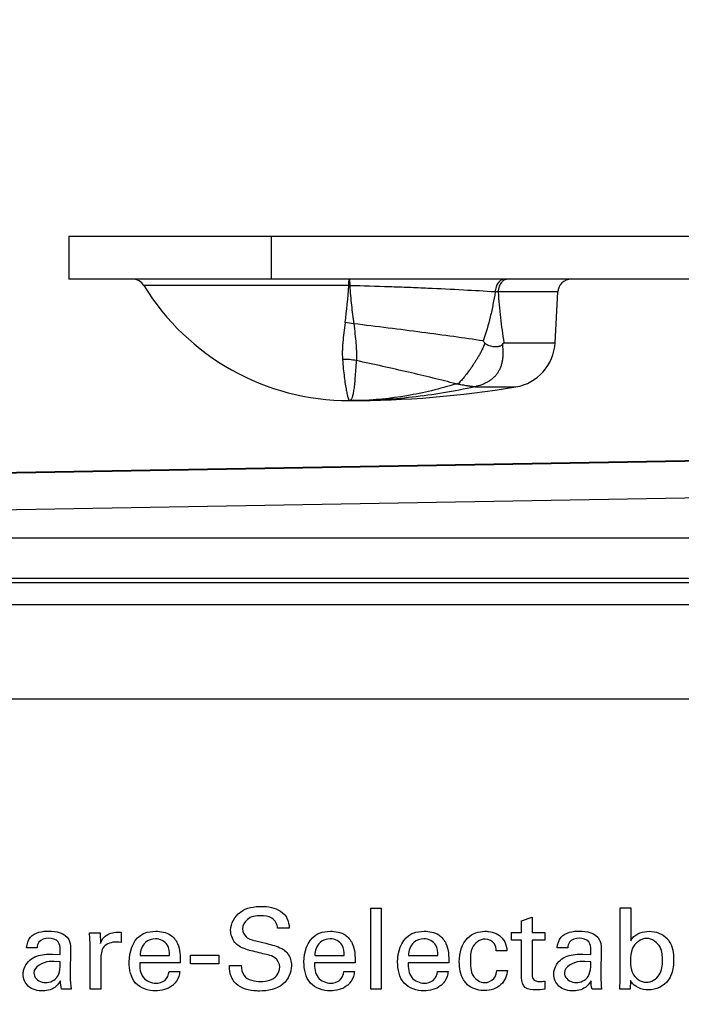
# Model space of a CAD drawing. Header units: inches. Extents: x 0 to 22, y 0 to 17.
# Tile 27 of 75: x 5.913 to 6.403, y 8.457 to 9.187. Entities that reach past the tile are written whole.
import ezdxf

# ---------------------------------------------------------------- set-up
doc = ezdxf.new("R2010")
doc.units = ezdxf.units.IN
doc.header["$LTSCALE"] = 1.21
doc.header["$MEASUREMENT"] = 0
doc.layers.get('0').update_dxf_attribs({"linetype": 'CONTINUOUS'})
for name, color, linetype in [('02___PRT_ALL_AXES', 7, 'CONTINUOUS'), ('DIMENSIONS', 7, 'CONTINUOUS'), ('FEATURES', 7, 'CONTINUOUS')]:
    doc.layers.add(name, color=color, linetype=linetype)
doc.styles.get("Standard").update_dxf_attribs({"font": 'txt', "width": 0.8})
doc.dimstyles.new('DIMSTYLE_1', dxfattribs={"dimtxt": 0.125, "dimasz": 0.18, "dimexe": 0.125, "dimexo": 0.0625, "dimgap": 0.0625, "dimtad": 0, "dimtih": 1, "dimtoh": 1, "dimzin": 4, "dimdsep": 46, "dimtxsty": 'STANDARD', "dimblk": '_FILLED', "dimblk1": '_FILLED', "dimblk2": '_FILLED', "dimcen": 0.09, "dimadec": 0, "dimazin": 0, "dimtp": 0.001, "dimtm": 0.001, "dimtfac": 1, "dimtofl": 0, "dimtmove": 0, "dimatfit": 3, "dimldrblk": '_FILLED', "dimfxl": 1, "dimtolj": 1, "dimtzin": 4, "dimarcsym": 0})

# ---------------------------------------------------------------- blocks, each defined once
blk = doc.blocks.new('_FILLED')
at = {"color": 0, "linetype": 'BYBLOCK'}
blk.add_solid([(0, 0), (-1, 0.1736), (-1, -0.1736)], dxfattribs=at)
blk = doc.blocks.new('*D16')
at = {"layer": 'DIMENSIONS', "color": 2, "linetype": 'CONTINUOUS'}
for p, q in [((4.94006, 6.91971), (4.94006, 9.91637)), ((7.84906, 8.95887), (7.84906, 9.91637)), ((4.94006, 9.79137), (5.76956, 9.79137)), ((7.84906, 9.79137), (7.01956, 9.79137))]:
    blk.add_line(p, q, dxfattribs=at)
at = {"layer": 'DIMENSIONS', "color": 2, "linetype": 'CONTINUOUS', "xscale": 0.18, "yscale": 0.18, "zscale": 0.18, "rotation": 180}
blk.add_blockref('_FILLED', (4.94006, 9.79137), dxfattribs=at)
at = {"layer": 'DIMENSIONS', "color": 2, "linetype": 'CONTINUOUS', "xscale": 0.18, "yscale": 0.18, "zscale": 0.18}
blk.add_blockref('_FILLED', (7.84906, 9.79137), dxfattribs=at)
at = {"layer": 'DIMENSIONS', "color": 2, "linetype": 'CONTINUOUS', "insert": (6.39456, 9.85387), "char_height": 0.125, "width": 1.125, "attachment_point": 2, "line_spacing_factor": 0.9}
blk.add_mtext('2.91{\\Ftxt.shx;\\W1.000000;\\H0.125000; }[73.9]', dxfattribs=at)

msp = doc.modelspace()

# ---------------------------------------------------------------- linework, layer by layer
at = {"color": 7, "linetype": 'CONTINUOUS'}
for p, q in [((6.15675, 8.99437), (6.15676, 8.9928)), ((6.15725, 8.99437), (6.15739, 8.98958)), ((6.15676, 8.98959), (6.00489, 8.98959)), ((6.15739, 8.98958), (6.15676, 8.98959)), ((6.31156, 8.98489), (6.26734, 8.98489)), ((6.27163, 8.94727), (6.30959, 8.94727)), ((6.23737, 8.91672), (6.23797, 8.91667)), ((6.25005, 8.9147), (6.25009, 8.91458)), ((6.25009, 8.91458), (6.2804, 8.91458)), ((6.68926, 8.8647), (5.13975, 8.83765)), ((6.68925, 8.86415), (5.13975, 8.8371)), ((6.73993, 8.83803), (5.14022, 8.81011)), ((6.74454, 8.80246), (5.19631, 8.80246)), ((6.74454, 8.77246), (5.19631, 8.77246)), ((5.19773, 8.76962), (7.08049, 8.76962))]:
    msp.add_line(p, q, dxfattribs=at)
at = {"color": 3, "linetype": 'CONTINUOUS'}
for p, q in [((5.21885, 8.75337), (7.11406, 8.75337)), ((5.21906, 8.68337), (7.19306, 8.68337))]:
    msp.add_line(p, q, dxfattribs=at)
at = {"color": 40, "linetype": 'CONTINUOUS'}
for p, q in [((6.17292, 8.46826), (6.17292, 8.52831)), ((6.17292, 8.52831), (6.18075, 8.52831)), ((6.18075, 8.52831), (6.18075, 8.46826)), ((6.35782, 8.47575), (6.35782, 8.52839)), ((6.35782, 8.52839), (6.36564, 8.52839)), ((6.36564, 8.52839), (6.36564, 8.50399)), ((6.28481, 8.51898), (6.29255, 8.52148)), ((6.28481, 8.51024), (6.28481, 8.51898)), ((6.29255, 8.52148), (6.29255, 8.51024)), ((5.96455, 8.51007), (5.97246, 8.51007)), ((5.96497, 8.50158), (5.96455, 8.51007)), ((5.97246, 8.51007), (5.97263, 8.50199)), ((5.98804, 8.5104), (5.98804, 8.50274)), ((6.11259, 8.5134), (6.10393, 8.5134)), ((6.27739, 8.50449), (6.27739, 8.51024)), ((6.27739, 8.51024), (6.28481, 8.51024)), ((6.29255, 8.51024), (6.30188, 8.51024)), ((6.30188, 8.51024), (6.30188, 8.50449)), ((5.96497, 8.46826), (5.96497, 8.50158)), ((5.98654, 8.50307), (5.98429, 8.50316)), ((5.98804, 8.50274), (5.98654, 8.50307)), ((6.28481, 8.50449), (6.27739, 8.50449)), ((6.28481, 8.47659), (6.28481, 8.50449)), ((6.29255, 8.50449), (6.29255, 8.47942)), ((6.30188, 8.50449), (6.29255, 8.50449)), ((5.92568, 8.4989), (5.91785, 8.4989)), ((5.93717, 8.49425), (5.94284, 8.49399)), ((5.9505, 8.49874), (5.95016, 8.47875)), ((6.27392, 8.49666), (6.26601, 8.49666)), ((6.31894, 8.4989), (6.31111, 8.4989)), ((6.33043, 8.49425), (6.3361, 8.49399)), ((6.34376, 8.49874), (6.34343, 8.47875)), ((5.94284, 8.48858), (5.93834, 8.48883)), ((5.97288, 8.49049), (5.97288, 8.46826)), ((6.03175, 8.48775), (6.00169, 8.48775)), ((6.00202, 8.49324), (6.02375, 8.49324)), ((6.03939, 8.487), (6.03939, 8.49333)), ((6.03939, 8.49333), (6.0603, 8.49333)), ((6.0603, 8.487), (6.03939, 8.487)), ((6.0603, 8.49333), (6.0603, 8.487)), ((6.16129, 8.48775), (6.13121, 8.48775)), ((6.13155, 8.49324), (6.15329, 8.49324)), ((6.23072, 8.48775), (6.20065, 8.48775)), ((6.20098, 8.49324), (6.22272, 8.49324)), ((6.3361, 8.48858), (6.3316, 8.48883)), ((6.02351, 8.48133), (6.03133, 8.48133)), ((6.06828, 8.48583), (6.07694, 8.48583)), ((6.15304, 8.48133), (6.16086, 8.48133)), ((6.22247, 8.48133), (6.23029, 8.48133)), ((6.26634, 8.48217), (6.27425, 8.48217)), ((6.30188, 8.47425), (6.30188, 8.46818)), ((6.35765, 8.46826), (6.35782, 8.47575)), ((6.36539, 8.47458), (6.36523, 8.46826)), ((5.95084, 8.46826), (5.94376, 8.46826)), ((5.97288, 8.46826), (5.96497, 8.46826)), ((6.18075, 8.46826), (6.17292, 8.46826)), ((6.34409, 8.46826), (6.33702, 8.46826)), ((6.36523, 8.46826), (6.35765, 8.46826))]:
    msp.add_line(p, q, dxfattribs=at)
at = {"color": 7, "linetype": 'CONTINUOUS'}
for centre, radius, start, end in [((5.99636, 8.98437), 0.01, 31.49849, 90), ((4.54316, 8.98811), 1.61361, 0.0525, 0.16646), ((6.32155, 8.98437), 0.01, 90, 177), ((5.76981, 9.01589), 0.38785, 352.03867, 356.11146), ((6.24394, 8.23299), 0.75227, 88.21782, 88.37854), ((6.14741, 8.88835), 0.07411, 79.96412, 84.96014), ((5.94033, 8.68398), 0.41213, 39.65648, 39.95257), ((6.20943, 8.99903), 0.08091, 318.99977, 320.23387), ((6.15202, 8.87547), 0.0595, 80.0972, 90.0059), ((6.24638, 9.10509), 0.18858, 266.88919, 267.26132), ((6.15705, 9.15331), 0.24894, 270.00169, 271.40237)]:
    msp.add_arc(centre, radius, start, end, dxfattribs=at)
for points, knots in [([(6.27194, 8.99437), (6.27152, 8.99437), (6.27064, 8.99424), (6.2694, 8.99369), (6.26827, 8.99281), (6.26727, 8.99164), (6.26644, 8.99021), (6.2658, 8.98858), (6.26538, 8.98681), (6.26526, 8.98558), (6.26523, 8.98495)], [0, 0, 0, 0, 0.100605, 0.205668, 0.317879, 0.43887, 0.568975, 0.707309, 0.852072, 1, 1, 1, 1]), ([(6.27025, 8.99243), (6.26934, 8.9915), (6.26828, 8.9897), (6.26754, 8.98706), (6.26737, 8.98562), (6.26734, 8.98489)], [0, 0, 0, 0, 0.473899, 0.733517, 1, 1, 1, 1]), ([(6.27447, 8.99437), (6.27409, 8.99437), (6.27333, 8.99428), (6.27222, 8.9939), (6.27117, 8.99328), (6.27054, 8.99273), (6.27025, 8.99243)], [0, 0, 0, 0, 0.236896, 0.48022, 0.733593, 1, 1, 1, 1]), ([(6.26523, 8.98495), (6.25737, 8.98541), (6.24071, 8.98636), (6.21936, 8.98742), (6.20108, 8.9882), (6.18181, 8.98891), (6.1672, 8.98934), (6.15739, 8.98958)], [0, 0, 0, 0, 0.218809, 0.463921, 0.593862, 0.727277, 1, 1, 1, 1]), ([(6.15739, 8.98958), (6.15775, 8.98472), (6.15855, 8.97528), (6.15968, 8.96588), (6.16032, 8.96133)], [0, 0, 0, 0, 0.514825, 1, 1, 1, 1]), ([(6.26523, 8.98495), (6.26472, 8.98187), (6.26362, 8.97573), (6.26098, 8.96353), (6.25838, 8.9545), (6.25626, 8.94863)], [0, 0, 0, 0, 0.249996, 0.499966, 1, 1, 1, 1]), ([(6.26734, 8.98489), (6.26783, 8.97857), (6.2687, 8.96911), (6.27022, 8.95658), (6.27113, 8.95036), (6.27163, 8.94727)], [0, 0, 0, 0, 0.502444, 0.75207, 1, 1, 1, 1]), ([(6.15392, 8.96218), (6.15357, 8.95969), (6.15294, 8.95487), (6.15232, 8.94891), (6.15201, 8.94436), (6.15187, 8.94112), (6.15185, 8.938), (6.15194, 8.93596), (6.15201, 8.93497)], [0, 0, 0, 0, 0.275452, 0.534401, 0.657421, 0.776029, 0.890204, 1, 1, 1, 1]), ([(6.25626, 8.94863), (6.24901, 8.94975), (6.23388, 8.95193), (6.21044, 8.95506), (6.18571, 8.9582), (6.16886, 8.96028), (6.16032, 8.96133)], [0, 0, 0, 0, 0.227444, 0.473727, 0.733305, 1, 1, 1, 1]), ([(6.16032, 8.96133), (6.16067, 8.95882), (6.1613, 8.95393), (6.1619, 8.94791), (6.16221, 8.94333), (6.16235, 8.9401), (6.16238, 8.93703), (6.16231, 8.93504), (6.16225, 8.93408)], [0, 0, 0, 0, 0.278024, 0.539869, 0.663578, 0.78183, 0.894135, 1, 1, 1, 1]), ([(6.25762, 8.947), (6.25696, 8.94528), (6.25585, 8.94275), (6.25416, 8.9395), (6.25282, 8.93714), (6.25141, 8.93488), (6.25, 8.93269), (6.24861, 8.93057), (6.24682, 8.92792), (6.24463, 8.92489), (6.24246, 8.92209), (6.2408, 8.9201), (6.23964, 8.91881), (6.23852, 8.91768), (6.23775, 8.91702), (6.23737, 8.91672)], [0, 0, 0, 0, 0.150888, 0.225709, 0.299703, 0.372533, 0.443758, 0.512952, 0.579818, 0.70548, 0.818641, 0.869895, 0.917311, 0.960717, 1, 1, 1, 1]), ([(6.2705, 8.94594), (6.27062, 8.94502), (6.27081, 8.9432), (6.27096, 8.94048), (6.27093, 8.93824), (6.27079, 8.93648), (6.27059, 8.93476), (6.27029, 8.93307), (6.26991, 8.93141), (6.26956, 8.9302), (6.26912, 8.92901), (6.2686, 8.92785), (6.268, 8.92672), (6.26737, 8.92563), (6.2667, 8.92457), (6.26597, 8.92355), (6.26515, 8.92258), (6.26426, 8.92165), (6.2633, 8.92077), (6.26228, 8.91994), (6.26118, 8.91918), (6.26004, 8.91847), (6.25887, 8.91781), (6.25767, 8.9172), (6.25644, 8.91665), (6.25395, 8.91566), (6.25179, 8.91505), (6.25005, 8.9147)], [0, 0, 0, 0, 0.066021, 0.130759, 0.194255, 0.22561, 0.256711, 0.317967, 0.34808, 0.378013, 0.408024, 0.438336, 0.468746, 0.498855, 0.528515, 0.558186, 0.58839, 0.619034, 0.649827, 0.681049, 0.712899, 0.744913, 0.776894, 0.808944, 0.841024, 0.873052, 1, 1, 1, 1]), ([(6.25762, 8.947), (6.25773, 8.94687), (6.25795, 8.94664), (6.25832, 8.94634), (6.25872, 8.94608), (6.25926, 8.94577), (6.25995, 8.94545), (6.26108, 8.94503), (6.26251, 8.94466), (6.26422, 8.94442), (6.26564, 8.94438), (6.26674, 8.94445), (6.26755, 8.94456), (6.26834, 8.94474), (6.26938, 8.94508), (6.27013, 8.94552), (6.2705, 8.94594)], [0, 0, 0, 0, 0.034956, 0.069496, 0.103695, 0.137448, 0.203931, 0.269449, 0.397778, 0.522557, 0.643908, 0.703433, 0.762314, 0.820694, 0.878986, 1, 1, 1, 1]), ([(6.15201, 8.93497), (6.15219, 8.93263), (6.15257, 8.92823), (6.15326, 8.92209), (6.15389, 8.91752), (6.15442, 8.91432), (6.15479, 8.91226), (6.15514, 8.91044), (6.15549, 8.90886), (6.15582, 8.90751), (6.15608, 8.90654), (6.15628, 8.90589), (6.15642, 8.90549), (6.15654, 8.90515), (6.15666, 8.90488), (6.15677, 8.90466), (6.15686, 8.90452), (6.15693, 8.90444), (6.15698, 8.90439), (6.15703, 8.90437), (6.15706, 8.90437)], [0, 0, 0, 0, 0.225604, 0.424286, 0.594834, 0.669267, 0.736329, 0.795922, 0.847953, 0.892344, 0.929041, 0.944494, 0.958011, 0.969596, 0.979261, 0.987028, 0.992949, 0.995254, 0.997158, 1, 1, 1, 1]), ([(6.16225, 8.93408), (6.16208, 8.9318), (6.16177, 8.92752), (6.16137, 8.92235), (6.16105, 8.91865), (6.16082, 8.9162), (6.16057, 8.91398), (6.16031, 8.91199), (6.16003, 8.91022), (6.15972, 8.90869), (6.15939, 8.90739), (6.15902, 8.90631), (6.15867, 8.90558), (6.15835, 8.90511), (6.15806, 8.90477), (6.15772, 8.90451), (6.15734, 8.90439), (6.15715, 8.90437), (6.15706, 8.90437)], [0, 0, 0, 0, 0.221858, 0.416322, 0.502972, 0.582467, 0.654746, 0.719773, 0.777541, 0.828075, 0.871467, 0.907926, 0.937842, 0.95058, 0.962018, 0.981833, 0.990932, 1, 1, 1, 1]), ([(6.23615, 8.91679), (6.2305, 8.91829), (6.21877, 8.92125), (6.20065, 8.92553), (6.18168, 8.92981), (6.16878, 8.93265), (6.16225, 8.93408)], [0, 0, 0, 0, 0.231262, 0.477986, 0.735848, 1, 1, 1, 1]), ([(6.23615, 8.91679), (6.22425, 8.91303), (6.20012, 8.90717), (6.1754, 8.90474), (6.16315, 8.90444)], [0, 0, 0, 0, 0.504524, 1, 1, 1, 1]), ([(6.25009, 8.91458), (6.24242, 8.91289), (6.22703, 8.90991), (6.20378, 8.90671), (6.18044, 8.90479), (6.16485, 8.90437), (6.15706, 8.90437)], [0, 0, 0, 0, 0.251259, 0.501244, 0.75061, 1, 1, 1, 1]), ([(6.23797, 8.91667), (6.23829, 8.91663), (6.23892, 8.91653), (6.24013, 8.91631), (6.24159, 8.91602), (6.24302, 8.91575), (6.24413, 8.91555), (6.24493, 8.91542), (6.24571, 8.9153), (6.24648, 8.91519), (6.24722, 8.91509), (6.24781, 8.91502), (6.24828, 8.91496), (6.24861, 8.91493), (6.24893, 8.91489), (6.24923, 8.91486), (6.24946, 8.91483), (6.24964, 8.91481), (6.24975, 8.91479), (6.24986, 8.91477), (6.24995, 8.91475), (6.25001, 8.91473), (6.25005, 8.91471), (6.25005, 8.9147)], [0, 0, 0, 0, 0.07915, 0.15567, 0.302916, 0.443466, 0.511434, 0.577858, 0.642661, 0.705686, 0.766678, 0.825225, 0.853381, 0.880631, 0.906791, 0.931563, 0.954457, 0.964986, 0.974714, 0.98349, 0.991047, 0.996711, 1, 1, 1, 1])]:
    msp.add_open_spline(points, degree=3, knots=knots, dxfattribs=at)
at = {"color": 40, "linetype": 'CONTINUOUS'}
for points, knots in [([(6.06911, 8.51199), (6.06911, 8.51705), (6.07536, 8.52785), (6.0866, 8.52956), (6.09202, 8.52956)], [0, 0, 0, 0, 0.483173, 1, 1, 1, 1]), ([(6.09202, 8.52956), (6.09323, 8.52956), (6.09921, 8.52928), (6.10566, 8.52719), (6.10892, 8.52364)], [0, 0, 0, 0, 0.201845, 1, 1, 1, 1]), ([(6.10892, 8.52364), (6.10969, 8.5228), (6.11187, 8.51975), (6.11242, 8.51594), (6.11259, 8.5134)], [0, 0, 0, 0, 0.308416, 1, 1, 1, 1]), ([(6.09126, 8.52256), (6.08789, 8.52256), (6.08122, 8.52175), (6.07794, 8.51546), (6.07794, 8.51281)], [0, 0, 0, 0, 0.560191, 1, 1, 1, 1]), ([(6.10393, 8.5134), (6.10377, 8.51624), (6.10035, 8.5222), (6.09412, 8.52256), (6.09126, 8.52256)], [0, 0, 0, 0, 0.498812, 1, 1, 1, 1]), ([(5.97263, 8.50199), (5.97297, 8.5033), (5.97482, 8.50755), (5.9795, 8.50979), (5.98263, 8.51024)], [0, 0, 0, 0, 0.29974, 1, 1, 1, 1]), ([(6.00219, 8.50807), (6.00315, 8.50875), (6.00672, 8.51062), (6.01079, 8.51115), (6.01359, 8.51115)], [0, 0, 0, 0, 0.29711, 1, 1, 1, 1]), ([(6.01359, 8.51115), (6.01729, 8.51115), (6.02426, 8.50999), (6.03176, 8.50058), (6.03187, 8.49255), (6.03175, 8.48775)], [0, 0, 0, 0, 0.327305, 0.575302, 1, 1, 1, 1]), ([(6.07536, 8.50016), (6.07424, 8.50092), (6.07069, 8.5039), (6.06911, 8.50876), (6.06911, 8.51199)], [0, 0, 0, 0, 0.295882, 1, 1, 1, 1]), ([(6.07794, 8.51281), (6.07794, 8.51069), (6.08048, 8.50539), (6.08594, 8.50458), (6.08877, 8.5039)], [0, 0, 0, 0, 0.422124, 1, 1, 1, 1]), ([(6.13172, 8.50807), (6.13268, 8.50875), (6.13625, 8.51062), (6.14033, 8.51115), (6.14313, 8.51115)], [0, 0, 0, 0, 0.296965, 1, 1, 1, 1]), ([(6.14313, 8.51115), (6.14683, 8.51115), (6.15379, 8.50999), (6.16129, 8.50058), (6.1614, 8.49255), (6.16129, 8.48775)], [0, 0, 0, 0, 0.327306, 0.575284, 1, 1, 1, 1]), ([(6.20115, 8.50807), (6.20211, 8.50875), (6.20568, 8.51062), (6.20976, 8.51115), (6.21255, 8.51115)], [0, 0, 0, 0, 0.29711, 1, 1, 1, 1]), ([(6.21255, 8.51115), (6.21625, 8.51115), (6.22322, 8.50999), (6.23072, 8.50058), (6.23083, 8.49255), (6.23072, 8.48775)], [0, 0, 0, 0, 0.327295, 0.575296, 1, 1, 1, 1]), ([(6.2386, 8.48858), (6.2386, 8.49489), (6.24155, 8.50716), (6.2531, 8.51115), (6.25759, 8.51115)], [0, 0, 0, 0, 0.583801, 1, 1, 1, 1]), ([(6.25759, 8.51115), (6.25847, 8.51115), (6.26309, 8.51088), (6.26799, 8.50889), (6.27042, 8.50598)], [0, 0, 0, 0, 0.187935, 1, 1, 1, 1]), ([(6.36564, 8.50399), (6.36602, 8.50466), (6.3688, 8.50915), (6.37481, 8.51115), (6.3793, 8.51115)], [0, 0, 0, 0, 0.145918, 1, 1, 1, 1]), ([(5.93409, 8.50598), (5.93152, 8.50598), (5.92672, 8.50465), (5.92575, 8.50035), (5.92568, 8.4989)], [0, 0, 0, 0, 0.639201, 1, 1, 1, 1]), ([(5.94284, 8.49399), (5.94284, 8.49512), (5.94285, 8.49818), (5.94262, 8.50167), (5.94134, 8.50324)], [0, 0, 0, 0, 0.356933, 1, 1, 1, 1]), ([(5.98429, 8.50316), (5.981, 8.50316), (5.97354, 8.50094), (5.97288, 8.49359), (5.97288, 8.49049)], [0, 0, 0, 0, 0.51506, 1, 1, 1, 1]), ([(6.01343, 8.50557), (6.01076, 8.50557), (6.00419, 8.50351), (6.00208, 8.4967), (6.00202, 8.49324)], [0, 0, 0, 0, 0.435815, 1, 1, 1, 1]), ([(6.02375, 8.49324), (6.02381, 8.49584), (6.0234, 8.50231), (6.01676, 8.50557), (6.01343, 8.50557)], [0, 0, 0, 0, 0.439235, 1, 1, 1, 1]), ([(6.08877, 8.5039), (6.09163, 8.50317), (6.09818, 8.50149), (6.10496, 8.49972), (6.10817, 8.49757)], [0, 0, 0, 0, 0.433534, 1, 1, 1, 1]), ([(6.14296, 8.50557), (6.14029, 8.50557), (6.13372, 8.50351), (6.13161, 8.4967), (6.13155, 8.49324)], [0, 0, 0, 0, 0.435703, 1, 1, 1, 1]), ([(6.15329, 8.49324), (6.15334, 8.49584), (6.15293, 8.50231), (6.14629, 8.50557), (6.14296, 8.50557)], [0, 0, 0, 0, 0.43917, 1, 1, 1, 1]), ([(6.21239, 8.50557), (6.20972, 8.50557), (6.20315, 8.50351), (6.20104, 8.4967), (6.20098, 8.49324)], [0, 0, 0, 0, 0.435736, 1, 1, 1, 1]), ([(6.22272, 8.49324), (6.22277, 8.49584), (6.22236, 8.50231), (6.21572, 8.50557), (6.21239, 8.50557)], [0, 0, 0, 0, 0.439253, 1, 1, 1, 1]), ([(6.25767, 8.5054), (6.25381, 8.5054), (6.24684, 8.49988), (6.24685, 8.49271), (6.24685, 8.48966)], [0, 0, 0, 0, 0.558626, 1, 1, 1, 1]), ([(6.26601, 8.49666), (6.26585, 8.49841), (6.26516, 8.503), (6.26029, 8.5054), (6.25767, 8.5054)], [0, 0, 0, 0, 0.401876, 1, 1, 1, 1]), ([(6.27042, 8.50598), (6.27111, 8.50517), (6.2731, 8.5024), (6.27375, 8.49895), (6.27392, 8.49666)], [0, 0, 0, 0, 0.317718, 1, 1, 1, 1]), ([(6.32735, 8.50598), (6.32478, 8.50598), (6.31998, 8.50465), (6.31902, 8.50035), (6.31894, 8.4989)], [0, 0, 0, 0, 0.639122, 1, 1, 1, 1]), ([(6.3361, 8.49399), (6.3361, 8.49512), (6.33611, 8.49818), (6.33588, 8.50167), (6.3346, 8.50324)], [0, 0, 0, 0, 0.356933, 1, 1, 1, 1]), ([(6.37747, 8.50582), (6.3732, 8.50582), (6.36569, 8.49998), (6.36547, 8.49231), (6.36547, 8.48916)], [0, 0, 0, 0, 0.575394, 1, 1, 1, 1]), ([(6.38922, 8.48958), (6.38922, 8.49286), (6.38883, 8.50043), (6.38145, 8.50582), (6.37747, 8.50582)], [0, 0, 0, 0, 0.452122, 1, 1, 1, 1]), ([(6.39255, 8.50582), (6.39314, 8.50513), (6.39654, 8.50069), (6.39746, 8.49473), (6.39746, 8.49008)], [0, 0, 0, 0, 0.164257, 1, 1, 1, 1]), ([(5.92269, 8.49149), (5.92611, 8.4934), (5.93125, 8.49411), (5.93616, 8.49425), (5.93717, 8.49425)], [0, 0, 0, 0, 0.79475, 1, 1, 1, 1]), ([(6.09168, 8.49483), (6.08969, 8.49532), (6.08417, 8.49671), (6.07841, 8.4981), (6.07536, 8.50016)], [0, 0, 0, 0, 0.358496, 1, 1, 1, 1]), ([(6.10551, 8.48466), (6.10551, 8.48726), (6.10163, 8.49346), (6.09511, 8.49398), (6.09168, 8.49483)], [0, 0, 0, 0, 0.423804, 1, 1, 1, 1]), ([(6.10817, 8.49757), (6.10943, 8.49675), (6.11292, 8.49358), (6.11417, 8.48869), (6.11417, 8.48558)], [0, 0, 0, 0, 0.325486, 1, 1, 1, 1]), ([(6.31594, 8.49149), (6.31937, 8.4934), (6.32451, 8.49411), (6.32942, 8.49425), (6.33043, 8.49425)], [0, 0, 0, 0, 0.794802, 1, 1, 1, 1]), ([(5.91535, 8.47925), (5.91535, 8.48019), (5.91577, 8.48507), (5.91929, 8.48952), (5.92269, 8.49149)], [0, 0, 0, 0, 0.19364, 1, 1, 1, 1]), ([(5.93834, 8.48883), (5.93711, 8.48883), (5.93143, 8.48892), (5.92327, 8.48504), (5.92327, 8.48034)], [0, 0, 0, 0, 0.207179, 1, 1, 1, 1]), ([(5.94084, 8.47758), (5.94214, 8.4797), (5.94274, 8.48361), (5.9428, 8.48732), (5.94284, 8.48858)], [0, 0, 0, 0, 0.663378, 1, 1, 1, 1]), ([(6.01334, 8.46701), (6.0081, 8.46701), (5.9961, 8.47083), (5.99394, 8.48295), (5.99394, 8.48841)], [0, 0, 0, 0, 0.489729, 1, 1, 1, 1]), ([(6.00169, 8.48775), (6.00161, 8.48404), (6.00249, 8.47605), (6.01027, 8.47267), (6.01367, 8.47267)], [0, 0, 0, 0, 0.521151, 1, 1, 1, 1]), ([(6.14288, 8.46701), (6.13764, 8.46701), (6.12563, 8.47083), (6.12347, 8.48295), (6.12347, 8.48841)], [0, 0, 0, 0, 0.489826, 1, 1, 1, 1]), ([(6.13121, 8.48775), (6.13114, 8.48404), (6.13202, 8.47605), (6.1398, 8.47267), (6.14321, 8.47267)], [0, 0, 0, 0, 0.521139, 1, 1, 1, 1]), ([(6.2123, 8.46701), (6.20706, 8.46701), (6.19506, 8.47083), (6.1929, 8.48295), (6.1929, 8.48841)], [0, 0, 0, 0, 0.489729, 1, 1, 1, 1]), ([(6.20065, 8.48775), (6.20057, 8.48404), (6.20145, 8.47604), (6.20923, 8.47267), (6.21264, 8.47267)], [0, 0, 0, 0, 0.521093, 1, 1, 1, 1]), ([(6.2436, 8.47259), (6.24293, 8.47338), (6.23953, 8.47794), (6.2386, 8.48397), (6.2386, 8.48858)], [0, 0, 0, 0, 0.183275, 1, 1, 1, 1]), ([(6.24685, 8.48966), (6.24685, 8.48576), (6.24675, 8.47802), (6.25401, 8.47309), (6.25726, 8.47309)], [0, 0, 0, 0, 0.545279, 1, 1, 1, 1]), ([(6.30862, 8.47925), (6.30862, 8.48019), (6.30904, 8.48506), (6.31255, 8.48952), (6.31594, 8.49149)], [0, 0, 0, 0, 0.193705, 1, 1, 1, 1]), ([(6.3316, 8.48883), (6.33037, 8.48883), (6.3247, 8.48892), (6.31652, 8.48504), (6.31652, 8.48034)], [0, 0, 0, 0, 0.207203, 1, 1, 1, 1]), ([(6.3341, 8.47758), (6.33541, 8.4797), (6.33601, 8.48361), (6.33606, 8.48732), (6.3361, 8.48858)], [0, 0, 0, 0, 0.663373, 1, 1, 1, 1]), ([(6.36547, 8.48916), (6.36547, 8.48614), (6.36568, 8.47873), (6.37304, 8.47334), (6.37714, 8.47334)], [0, 0, 0, 0, 0.424069, 1, 1, 1, 1]), ([(6.37714, 8.47334), (6.38085, 8.47334), (6.38849, 8.47805), (6.38922, 8.48593), (6.38922, 8.48958)], [0, 0, 0, 0, 0.504391, 1, 1, 1, 1]), ([(6.39746, 8.49008), (6.39746, 8.48828), (6.3972, 8.483), (6.39558, 8.47762), (6.39346, 8.47484)], [0, 0, 0, 0, 0.340338, 1, 1, 1, 1]), ([(5.9301, 8.46692), (5.92625, 8.46692), (5.91847, 8.4686), (5.91535, 8.47607), (5.91535, 8.47925)], [0, 0, 0, 0, 0.547381, 1, 1, 1, 1]), ([(5.92327, 8.48034), (5.92327, 8.47957), (5.92382, 8.47551), (5.9287, 8.47309), (5.93193, 8.47309)], [0, 0, 0, 0, 0.191151, 1, 1, 1, 1]), ([(6.01367, 8.47267), (6.01597, 8.47267), (6.02112, 8.47392), (6.02324, 8.4789), (6.02351, 8.48133)], [0, 0, 0, 0, 0.484263, 1, 1, 1, 1]), ([(6.03133, 8.48133), (6.03126, 8.48074), (6.03091, 8.47759), (6.0295, 8.47448), (6.02775, 8.47259)], [0, 0, 0, 0, 0.189534, 1, 1, 1, 1]), ([(6.07177, 8.47367), (6.07098, 8.4747), (6.06875, 8.47842), (6.06828, 8.48285), (6.06828, 8.48583)], [0, 0, 0, 0, 0.303648, 1, 1, 1, 1]), ([(6.07694, 8.48583), (6.07704, 8.48323), (6.07838, 8.47549), (6.08706, 8.47392), (6.09143, 8.47392)], [0, 0, 0, 0, 0.372994, 1, 1, 1, 1]), ([(6.11417, 8.48558), (6.11417, 8.48069), (6.10883, 8.46903), (6.09658, 8.46684), (6.09043, 8.46684)], [0, 0, 0, 0, 0.443328, 1, 1, 1, 1]), ([(6.09143, 8.47392), (6.09559, 8.47392), (6.10313, 8.47556), (6.10551, 8.48236), (6.10551, 8.48466)], [0, 0, 0, 0, 0.643461, 1, 1, 1, 1]), ([(6.14321, 8.47267), (6.14551, 8.47267), (6.15065, 8.47392), (6.15277, 8.4789), (6.15304, 8.48133)], [0, 0, 0, 0, 0.484182, 1, 1, 1, 1]), ([(6.16086, 8.48133), (6.16079, 8.48074), (6.16044, 8.47759), (6.15903, 8.47448), (6.15728, 8.47259)], [0, 0, 0, 0, 0.189487, 1, 1, 1, 1]), ([(6.21264, 8.47267), (6.21494, 8.47267), (6.22008, 8.47392), (6.2222, 8.4789), (6.22247, 8.48133)], [0, 0, 0, 0, 0.484078, 1, 1, 1, 1]), ([(6.23029, 8.48133), (6.23022, 8.48074), (6.22987, 8.47759), (6.22846, 8.47448), (6.22671, 8.47259)], [0, 0, 0, 0, 0.189534, 1, 1, 1, 1]), ([(6.25726, 8.47309), (6.25979, 8.47309), (6.26492, 8.47504), (6.26625, 8.48003), (6.26634, 8.48217)], [0, 0, 0, 0, 0.541822, 1, 1, 1, 1]), ([(6.27425, 8.48217), (6.27401, 8.47831), (6.27046, 8.46985), (6.26165, 8.46717), (6.25734, 8.46717)], [0, 0, 0, 0, 0.472663, 1, 1, 1, 1]), ([(6.29255, 8.47942), (6.29255, 8.47821), (6.29268, 8.47483), (6.29637, 8.47384), (6.29813, 8.47384)], [0, 0, 0, 0, 0.407941, 1, 1, 1, 1]), ([(6.32335, 8.46692), (6.31951, 8.46692), (6.31173, 8.4686), (6.30862, 8.47607), (6.30862, 8.47925)], [0, 0, 0, 0, 0.547243, 1, 1, 1, 1]), ([(6.31652, 8.48034), (6.31652, 8.47957), (6.31708, 8.4755), (6.32196, 8.47309), (6.32519, 8.47309)], [0, 0, 0, 0, 0.191083, 1, 1, 1, 1]), ([(5.943, 8.4745), (5.94219, 8.473), (5.93915, 8.46864), (5.93356, 8.46692), (5.9301, 8.46692)], [0, 0, 0, 0, 0.330896, 1, 1, 1, 1]), ([(5.95016, 8.47875), (5.95016, 8.47831), (5.95025, 8.4748), (5.95042, 8.47129), (5.95084, 8.46826)], [0, 0, 0, 0, 0.125793, 1, 1, 1, 1]), ([(6.02775, 8.47259), (6.02719, 8.47196), (6.02339, 8.46833), (6.01772, 8.46701), (6.01334, 8.46701)], [0, 0, 0, 0, 0.16197, 1, 1, 1, 1]), ([(6.09043, 8.46684), (6.08903, 8.46684), (6.08243, 8.46714), (6.07504, 8.46949), (6.07177, 8.47367)], [0, 0, 0, 0, 0.208155, 1, 1, 1, 1]), ([(6.15728, 8.47259), (6.15672, 8.47196), (6.15292, 8.46833), (6.14726, 8.46701), (6.14288, 8.46701)], [0, 0, 0, 0, 0.162043, 1, 1, 1, 1]), ([(6.22671, 8.47259), (6.22616, 8.47196), (6.22235, 8.46833), (6.21668, 8.46701), (6.2123, 8.46701)], [0, 0, 0, 0, 0.16197, 1, 1, 1, 1]), ([(6.25734, 8.46717), (6.25643, 8.46717), (6.25149, 8.46746), (6.24634, 8.46959), (6.2436, 8.47259)], [0, 0, 0, 0, 0.18242, 1, 1, 1, 1]), ([(6.29539, 8.46767), (6.29265, 8.46767), (6.28644, 8.46796), (6.28481, 8.47409), (6.28481, 8.47659)], [0, 0, 0, 0, 0.522728, 1, 1, 1, 1]), ([(6.33627, 8.4745), (6.33545, 8.473), (6.33241, 8.46864), (6.32682, 8.46692), (6.32335, 8.46692)], [0, 0, 0, 0, 0.330861, 1, 1, 1, 1]), ([(6.34343, 8.47875), (6.34343, 8.47831), (6.34351, 8.4748), (6.34368, 8.47129), (6.34409, 8.46826)], [0, 0, 0, 0, 0.125796, 1, 1, 1, 1]), ([(6.37881, 8.46767), (6.37821, 8.46767), (6.37496, 8.4678), (6.37168, 8.46886), (6.36948, 8.47034)], [0, 0, 0, 0, 0.184314, 1, 1, 1, 1])]:
    msp.add_open_spline(points, degree=3, knots=knots, dxfattribs=at)
for points in [[(5.92077, 8.50682), (5.92395, 8.51033), (5.92952, 8.51131), (5.93426, 8.51131)], [(5.93426, 8.51131), (5.93961, 8.51131), (5.94658, 8.50988), (5.94909, 8.50516)], [(5.98263, 8.51024), (5.98441, 8.51049), (5.98624, 8.51052), (5.98804, 8.5104)], [(5.99394, 8.48841), (5.99394, 8.49552), (5.99635, 8.50401), (6.00219, 8.50807)], [(6.12347, 8.48841), (6.12347, 8.49552), (6.12589, 8.50401), (6.13172, 8.50807)], [(6.1929, 8.48841), (6.1929, 8.49552), (6.19531, 8.50401), (6.20115, 8.50807)], [(6.31403, 8.50682), (6.31721, 8.51033), (6.32278, 8.51131), (6.32752, 8.51131)], [(6.32752, 8.51131), (6.33287, 8.51131), (6.33984, 8.50989), (6.34235, 8.50516)], [(6.3793, 8.51115), (6.38406, 8.51115), (6.38939, 8.50938), (6.39255, 8.50582)], [(5.91785, 8.4989), (5.91817, 8.5017), (5.91894, 8.50468), (5.92077, 8.50682)], [(5.94134, 8.50324), (5.93977, 8.50529), (5.93668, 8.50598), (5.93409, 8.50598)], [(5.94909, 8.50516), (5.95011, 8.50322), (5.9505, 8.50093), (5.9505, 8.49874)], [(6.31111, 8.4989), (6.31143, 8.5017), (6.3122, 8.50468), (6.31403, 8.50682)], [(6.3346, 8.50324), (6.33304, 8.50529), (6.32994, 8.50598), (6.32735, 8.50598)], [(6.34235, 8.50516), (6.34338, 8.50322), (6.34376, 8.50093), (6.34376, 8.49874)], [(5.93193, 8.47309), (5.93526, 8.47309), (5.93901, 8.47481), (5.94084, 8.47758)], [(5.94376, 8.46826), (5.94319, 8.47028), (5.943, 8.47241), (5.943, 8.4745)], [(6.29813, 8.47384), (6.29939, 8.47384), (6.30066, 8.47395), (6.30188, 8.47425)], [(6.32519, 8.47309), (6.32852, 8.47309), (6.33227, 8.4748), (6.3341, 8.47758)], [(6.33702, 8.46826), (6.33645, 8.47028), (6.33627, 8.47241), (6.33627, 8.4745)], [(6.36948, 8.47034), (6.36785, 8.47144), (6.36648, 8.47295), (6.36539, 8.47458)], [(6.39346, 8.47484), (6.39034, 8.47038), (6.38424, 8.46767), (6.37881, 8.46767)], [(6.30188, 8.46818), (6.29974, 8.4678), (6.29756, 8.46767), (6.29539, 8.46767)]]:
    msp.add_open_spline(points, degree=3, dxfattribs=at)
at = {"layer": '02___PRT_ALL_AXES', "color": 7, "linetype": 'CONTINUOUS'}
msp.add_line((6.30959, 8.94727), (6.31156, 8.98489), dxfattribs=at)
for centre, radius, start, end in [((6.15706, 9.08284), 0.17847, 211.49849, 270), ((6.27464, 8.9491), 0.035, 279.46512, 357), ((6.15706, 9.65437), 0.75, 270, 279.46512)]:
    msp.add_arc(centre, radius, start, end, dxfattribs=at)
at = {"layer": 'FEATURES', "color": 7, "linetype": 'CONTINUOUS'}
for p, q in [((5.94906, 9.02637), (5.94906, 8.99437)), ((5.94906, 9.02637), (7.07561, 9.02637)), ((6.09906, 9.02637), (6.09906, 8.99437)), ((6.74772, 8.99437), (5.94906, 8.99437))]:
    msp.add_line(p, q, dxfattribs=at)

# ---------------------------------------------------------------- dimensions: what is measured, and where the dimension line sits
at = {"layer": 'DIMENSIONS', "color": 2, "linetype": 'CONTINUOUS'}
dim = msp.add_linear_dim(base=(4.94006, 9.79137), p1=(7.84906, 8.89637), p2=(4.94006, 6.85721), angle=180, dimstyle='DIMSTYLE_1', dxfattribs=at)
dim.commit()
dim.dimension.update_dxf_attribs({"geometry": '*D16', "text_midpoint": (6.39456, 9.79137), "dimtype": 160})

doc.saveas('drawing.dxf')
